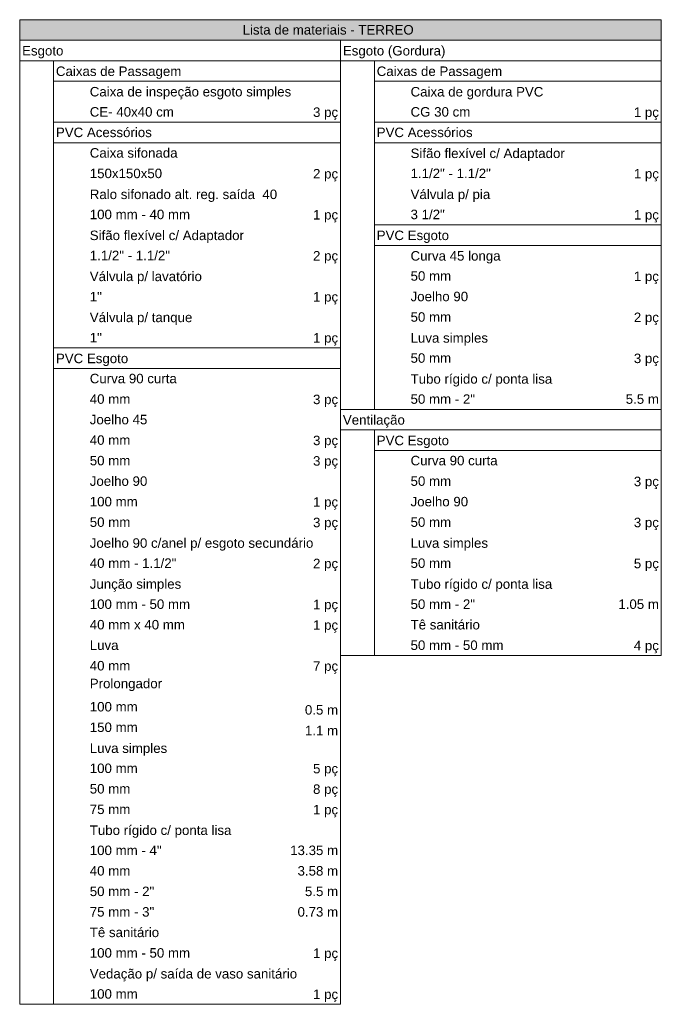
# Model space of a CAD drawing. Header units: millimetres. Extents: x -16331 to -10174, y -4135 to -3584.
# Tile 255 of 256: x -10323 to -10313, y -3963 to -3947. Entities that reach past the tile are written whole.
import ezdxf

# ---------------------------------------------------------------- set-up
doc = ezdxf.new("R2010")
doc.units = ezdxf.units.MM
doc.layers.add('DI-Hachuras Tabelas', color=251, linetype='Continuous', lineweight=0)
doc.layers.add('DI-Tabelas', color=7, linetype='Continuous', lineweight=5)
doc.styles.add('Arial', font='arial.ttf', dxfattribs={"height": 100})

msp = doc.modelspace()

# ---------------------------------------------------------------- hatches: boundary and pattern name
at = {"layer": 'DI-Hachuras Tabelas', "linetype": 'Continuous'}
msp.add_hatch(color=253, dxfattribs=at).paths.add_polyline_path([(-10323.455, -3946.5646), (-10312.6519, -3946.5646), (-10312.6519, -3946.9102), (-10323.455, -3946.9102)])

# ---------------------------------------------------------------- linework, layer by layer
at = {"layer": 'DI-Hachuras Tabelas'}
msp.add_lwpolyline([(-10323.455, -3946.5646), (-10312.6519, -3946.5646), (-10312.6519, -3946.9102), (-10323.455, -3946.9102), (-10323.455, -3946.5646)], dxfattribs=at)
at = {"layer": 'DI-Tabelas'}
for p, q in [((-10323.455, -3946.9102), (-10323.455, -3946.5646)), ((-10323.455, -3946.5646), (-10312.6519, -3946.5646)), ((-10312.6519, -3946.5646), (-10312.6519, -3946.9102)), ((-10312.6519, -3946.9102), (-10323.455, -3946.9102)), ((-10323.455, -3947.2558), (-10323.455, -3946.9102)), ((-10318.0535, -3946.9102), (-10318.0535, -3947.2558)), ((-10318.0535, -3947.2558), (-10318.0535, -3946.9102)), ((-10312.6519, -3946.9102), (-10312.6519, -3947.2558)), ((-10318.0535, -3947.2558), (-10323.455, -3947.2558)), ((-10323.455, -3947.6014), (-10323.455, -3947.2558)), ((-10322.8852, -3947.2558), (-10322.8852, -3947.6014)), ((-10318.0535, -3947.2558), (-10318.0535, -3947.6014)), ((-10312.6519, -3947.2558), (-10318.0535, -3947.2558)), ((-10318.0535, -3947.6014), (-10318.0535, -3947.2558)), ((-10317.4836, -3947.2558), (-10317.4836, -3947.6014)), ((-10312.6519, -3947.2558), (-10312.6519, -3947.6014)), ((-10323.455, -3947.947), (-10323.455, -3947.6014)), ((-10318.0535, -3947.6014), (-10322.8852, -3947.6014)), ((-10322.8852, -3947.6014), (-10322.8852, -3947.947)), ((-10318.0535, -3947.6014), (-10318.0535, -3947.947)), ((-10318.0535, -3947.947), (-10318.0535, -3947.6014)), ((-10312.6519, -3947.6014), (-10317.4836, -3947.6014)), ((-10317.4836, -3947.6014), (-10317.4836, -3947.947)), ((-10312.6519, -3947.6014), (-10312.6519, -3947.947)), ((-10323.455, -3948.2926), (-10323.455, -3947.947)), ((-10322.8852, -3947.947), (-10322.8852, -3948.2926)), ((-10318.0535, -3947.947), (-10318.0535, -3948.2926)), ((-10318.0535, -3948.2926), (-10318.0535, -3947.947)), ((-10317.4836, -3947.947), (-10317.4836, -3948.2926)), ((-10312.6519, -3947.947), (-10312.6519, -3948.2926)), ((-10323.455, -3948.6382), (-10323.455, -3948.2926)), ((-10322.3153, -3948.2926), (-10322.8852, -3948.2926)), ((-10322.8852, -3948.2926), (-10322.8852, -3948.6382)), ((-10320.1185, -3948.2926), (-10322.3153, -3948.2926)), ((-10318.0535, -3948.2926), (-10320.1185, -3948.2926)), ((-10318.0535, -3948.2926), (-10318.0535, -3948.6382)), ((-10318.0535, -3948.6382), (-10318.0535, -3948.2926)), ((-10316.9137, -3948.2926), (-10317.4836, -3948.2926)), ((-10317.4836, -3948.2926), (-10317.4836, -3948.6382)), ((-10314.7169, -3948.2926), (-10316.9137, -3948.2926)), ((-10312.6519, -3948.2926), (-10314.7169, -3948.2926)), ((-10312.6519, -3948.2926), (-10312.6519, -3948.6382)), ((-10323.455, -3948.9838), (-10323.455, -3948.6382)), ((-10318.0535, -3948.6382), (-10322.8852, -3948.6382)), ((-10322.8852, -3948.6382), (-10322.8852, -3948.9838)), ((-10318.0535, -3948.6382), (-10318.0535, -3948.9838)), ((-10318.0535, -3948.9838), (-10318.0535, -3948.6382)), ((-10312.6519, -3948.6382), (-10317.4836, -3948.6382)), ((-10317.4836, -3948.6382), (-10317.4836, -3948.9838)), ((-10312.6519, -3948.6382), (-10312.6519, -3948.9838)), ((-10323.455, -3949.3294), (-10323.455, -3948.9838)), ((-10322.8852, -3948.9838), (-10322.8852, -3949.3294)), ((-10318.0535, -3948.9838), (-10318.0535, -3949.3294)), ((-10318.0535, -3949.3294), (-10318.0535, -3948.9838)), ((-10317.4836, -3948.9838), (-10317.4836, -3949.3294)), ((-10312.6519, -3948.9838), (-10312.6519, -3949.3294)), ((-10323.455, -3949.675), (-10323.455, -3949.3294)), ((-10322.8852, -3949.3294), (-10322.8852, -3949.675)), ((-10318.0535, -3949.3294), (-10318.0535, -3949.675)), ((-10318.0535, -3949.675), (-10318.0535, -3949.3294)), ((-10317.4836, -3949.3294), (-10317.4836, -3949.675)), ((-10312.6519, -3949.3294), (-10312.6519, -3949.675)), ((-10323.455, -3950.0206), (-10323.455, -3949.675)), ((-10322.8852, -3949.675), (-10322.8852, -3950.0206)), ((-10318.0535, -3949.675), (-10318.0535, -3950.0206)), ((-10318.0535, -3950.0206), (-10318.0535, -3949.675)), ((-10317.4836, -3949.675), (-10317.4836, -3950.0206)), ((-10312.6519, -3949.675), (-10312.6519, -3950.0206)), ((-10323.455, -3950.3662), (-10323.455, -3950.0206)), ((-10322.8852, -3950.0206), (-10322.8852, -3950.3662)), ((-10318.0535, -3950.0206), (-10318.0535, -3950.3662)), ((-10318.0535, -3950.3662), (-10318.0535, -3950.0206)), ((-10316.9137, -3950.0206), (-10317.4836, -3950.0206)), ((-10317.4836, -3950.0206), (-10317.4836, -3950.3662)), ((-10314.7169, -3950.0206), (-10316.9137, -3950.0206)), ((-10312.6519, -3950.0206), (-10314.7169, -3950.0206)), ((-10312.6519, -3950.0206), (-10312.6519, -3950.3662)), ((-10323.455, -3950.7118), (-10323.455, -3950.3662)), ((-10322.8852, -3950.3662), (-10322.8852, -3950.7118)), ((-10318.0535, -3950.3662), (-10318.0535, -3950.7118)), ((-10318.0535, -3950.7118), (-10318.0535, -3950.3662)), ((-10312.6519, -3950.3662), (-10317.4836, -3950.3662)), ((-10317.4836, -3950.3662), (-10317.4836, -3950.7118)), ((-10312.6519, -3950.3662), (-10312.6519, -3950.7118)), ((-10323.455, -3951.0574), (-10323.455, -3950.7118)), ((-10322.8852, -3950.7118), (-10322.8852, -3951.0574)), ((-10318.0535, -3950.7118), (-10318.0535, -3951.0574)), ((-10318.0535, -3951.0574), (-10318.0535, -3950.7118)), ((-10317.4836, -3950.7118), (-10317.4836, -3951.0574)), ((-10312.6519, -3950.7118), (-10312.6519, -3951.0574)), ((-10323.455, -3951.403), (-10323.455, -3951.0574)), ((-10322.8852, -3951.0574), (-10322.8852, -3951.403)), ((-10318.0535, -3951.0574), (-10318.0535, -3951.403)), ((-10318.0535, -3951.403), (-10318.0535, -3951.0574)), ((-10317.4836, -3951.0574), (-10317.4836, -3951.403)), ((-10312.6519, -3951.0574), (-10312.6519, -3951.403)), ((-10323.455, -3951.7486), (-10323.455, -3951.403)), ((-10322.8852, -3951.403), (-10322.8852, -3951.7486)), ((-10318.0535, -3951.403), (-10318.0535, -3951.7486)), ((-10318.0535, -3951.7486), (-10318.0535, -3951.403)), ((-10317.4836, -3951.403), (-10317.4836, -3951.7486)), ((-10312.6519, -3951.403), (-10312.6519, -3951.7486)), ((-10323.455, -3952.0942), (-10323.455, -3951.7486)), ((-10322.8852, -3951.7486), (-10322.8852, -3952.0942)), ((-10318.0535, -3951.7486), (-10318.0535, -3952.0942)), ((-10318.0535, -3952.0942), (-10318.0535, -3951.7486)), ((-10317.4836, -3951.7486), (-10317.4836, -3952.0942)), ((-10312.6519, -3951.7486), (-10312.6519, -3952.0942)), ((-10323.455, -3952.4398), (-10323.455, -3952.0942)), ((-10322.3153, -3952.0942), (-10322.8852, -3952.0942)), ((-10322.8852, -3952.0942), (-10322.8852, -3952.4398)), ((-10320.1185, -3952.0942), (-10322.3153, -3952.0942)), ((-10318.0535, -3952.0942), (-10320.1185, -3952.0942)), ((-10318.0535, -3952.0942), (-10318.0535, -3952.4398)), ((-10318.0535, -3952.4398), (-10318.0535, -3952.0942)), ((-10317.4836, -3952.0942), (-10317.4836, -3952.4398)), ((-10312.6519, -3952.0942), (-10312.6519, -3952.4398)), ((-10323.455, -3952.7854), (-10323.455, -3952.4398)), ((-10318.0535, -3952.4398), (-10322.8852, -3952.4398)), ((-10322.8852, -3952.4398), (-10322.8852, -3952.7854)), ((-10318.0535, -3952.4398), (-10318.0535, -3952.7854)), ((-10318.0535, -3952.7854), (-10318.0535, -3952.4398)), ((-10317.4836, -3952.4398), (-10317.4836, -3952.7854)), ((-10312.6519, -3952.4398), (-10312.6519, -3952.7854)), ((-10323.455, -3953.131), (-10323.455, -3952.7854)), ((-10322.8852, -3952.7854), (-10322.8852, -3953.131)), ((-10318.0535, -3952.7854), (-10318.0535, -3953.131)), ((-10318.0535, -3953.131), (-10318.0535, -3952.7854)), ((-10317.4836, -3952.7854), (-10317.4836, -3953.131)), ((-10312.6519, -3952.7854), (-10312.6519, -3953.131)), ((-10323.455, -3953.4766), (-10323.455, -3953.131)), ((-10322.8852, -3953.131), (-10322.8852, -3953.4766)), ((-10318.0535, -3953.131), (-10318.0535, -3953.4766)), ((-10317.4836, -3953.131), (-10318.0535, -3953.131)), ((-10318.0535, -3953.4766), (-10318.0535, -3953.131)), ((-10316.9137, -3953.131), (-10317.4836, -3953.131)), ((-10314.7169, -3953.131), (-10316.9137, -3953.131)), ((-10312.6519, -3953.131), (-10314.7169, -3953.131)), ((-10312.6519, -3953.131), (-10312.6519, -3953.4766)), ((-10323.455, -3953.8222), (-10323.455, -3953.4766)), ((-10322.8852, -3953.4766), (-10322.8852, -3953.8222)), ((-10318.0535, -3953.4766), (-10318.0535, -3953.8222)), ((-10312.6519, -3953.4766), (-10318.0535, -3953.4766)), ((-10318.0535, -3953.8222), (-10318.0535, -3953.4766)), ((-10317.4836, -3953.4766), (-10317.4836, -3953.8222)), ((-10312.6519, -3953.4766), (-10312.6519, -3953.8222)), ((-10323.455, -3954.1678), (-10323.455, -3953.8222)), ((-10322.8852, -3953.8222), (-10322.8852, -3954.1678)), ((-10318.0535, -3953.8222), (-10318.0535, -3954.1678)), ((-10318.0535, -3954.1678), (-10318.0535, -3953.8222)), ((-10312.6519, -3953.8222), (-10317.4836, -3953.8222)), ((-10317.4836, -3953.8222), (-10317.4836, -3954.1678)), ((-10312.6519, -3953.8222), (-10312.6519, -3954.1678)), ((-10323.455, -3954.5134), (-10323.455, -3954.1678)), ((-10322.8852, -3954.1678), (-10322.8852, -3954.5134)), ((-10318.0535, -3954.1678), (-10318.0535, -3954.5134)), ((-10318.0535, -3954.5134), (-10318.0535, -3954.1678)), ((-10317.4836, -3954.1678), (-10317.4836, -3954.5134)), ((-10312.6519, -3954.1678), (-10312.6519, -3954.5134)), ((-10323.455, -3954.859), (-10323.455, -3954.5134)), ((-10322.8852, -3954.5134), (-10322.8852, -3954.859)), ((-10318.0535, -3954.5134), (-10318.0535, -3954.859)), ((-10318.0535, -3954.859), (-10318.0535, -3954.5134)), ((-10317.4836, -3954.5134), (-10317.4836, -3954.859)), ((-10312.6519, -3954.5134), (-10312.6519, -3954.859)), ((-10323.455, -3955.2046), (-10323.455, -3954.859)), ((-10322.8852, -3954.859), (-10322.8852, -3955.2046)), ((-10318.0535, -3954.859), (-10318.0535, -3955.2046)), ((-10318.0535, -3955.2046), (-10318.0535, -3954.859)), ((-10317.4836, -3954.859), (-10317.4836, -3955.2046)), ((-10312.6519, -3954.859), (-10312.6519, -3955.2046)), ((-10323.455, -3955.5502), (-10323.455, -3955.2046)), ((-10322.8852, -3955.2046), (-10322.8852, -3955.5502)), ((-10318.0535, -3955.2046), (-10318.0535, -3955.5502)), ((-10318.0535, -3955.5502), (-10318.0535, -3955.2046)), ((-10317.4836, -3955.2046), (-10317.4836, -3955.5502)), ((-10312.6519, -3955.2046), (-10312.6519, -3955.5502)), ((-10323.455, -3955.8958), (-10323.455, -3955.5502)), ((-10322.8852, -3955.5502), (-10322.8852, -3955.8958)), ((-10318.0535, -3955.5502), (-10318.0535, -3955.8958)), ((-10318.0535, -3955.8958), (-10318.0535, -3955.5502)), ((-10317.4836, -3955.5502), (-10317.4836, -3955.8958)), ((-10312.6519, -3955.5502), (-10312.6519, -3955.8958)), ((-10323.455, -3956.2414), (-10323.455, -3955.8958)), ((-10322.8852, -3955.8958), (-10322.8852, -3956.2414)), ((-10318.0535, -3955.8958), (-10318.0535, -3956.2414)), ((-10318.0535, -3956.2414), (-10318.0535, -3955.8958)), ((-10317.4836, -3955.8958), (-10317.4836, -3956.2414)), ((-10312.6519, -3955.8958), (-10312.6519, -3956.2414)), ((-10323.455, -3956.587), (-10323.455, -3956.2414)), ((-10322.8852, -3956.2414), (-10322.8852, -3956.587)), ((-10318.0535, -3956.2414), (-10318.0535, -3956.587)), ((-10318.0535, -3956.587), (-10318.0535, -3956.2414)), ((-10317.4836, -3956.2414), (-10317.4836, -3956.587)), ((-10312.6519, -3956.2414), (-10312.6519, -3956.587)), ((-10323.455, -3956.9326), (-10323.455, -3956.587)), ((-10322.8852, -3956.587), (-10322.8852, -3956.9326)), ((-10318.0535, -3956.587), (-10318.0535, -3956.9326)), ((-10318.0535, -3956.9326), (-10318.0535, -3956.587)), ((-10317.4836, -3956.587), (-10317.4836, -3956.9326)), ((-10312.6519, -3956.587), (-10312.6519, -3956.9326)), ((-10323.455, -3957.2782), (-10323.455, -3956.9326)), ((-10322.8852, -3956.9326), (-10322.8852, -3957.2782)), ((-10318.0535, -3956.9326), (-10318.0535, -3957.2782)), ((-10318.0535, -3957.2782), (-10318.0535, -3956.9326)), ((-10317.4836, -3956.9326), (-10317.4836, -3957.2782)), ((-10312.6519, -3956.9326), (-10312.6519, -3957.2782)), ((-10323.455, -3957.6238), (-10323.455, -3957.2782)), ((-10322.8852, -3957.2782), (-10322.8852, -3957.6238)), ((-10318.0535, -3957.2782), (-10318.0535, -3957.6238)), ((-10317.4836, -3957.2782), (-10318.0535, -3957.2782)), ((-10316.9137, -3957.2782), (-10317.4836, -3957.2782)), ((-10314.7169, -3957.2782), (-10316.9137, -3957.2782)), ((-10312.6519, -3957.2782), (-10314.7169, -3957.2782)), ((-10323.455, -3957.9694), (-10323.455, -3957.6238)), ((-10322.8852, -3957.6238), (-10322.8852, -3957.9694)), ((-10318.0535, -3957.9694), (-10318.0535, -3957.6238)), ((-10323.455, -3958.315), (-10323.455, -3957.9694)), ((-10322.8852, -3957.9694), (-10322.8852, -3958.315)), ((-10318.0535, -3957.9694), (-10318.0535, -3958.315)), ((-10323.455, -3958.6606), (-10323.455, -3958.315)), ((-10322.8852, -3958.315), (-10322.8852, -3958.6606)), ((-10318.0535, -3958.315), (-10318.0535, -3958.6606)), ((-10323.455, -3959.0062), (-10323.455, -3958.6606)), ((-10322.8852, -3958.6606), (-10322.8852, -3959.0062)), ((-10318.0535, -3958.6606), (-10318.0535, -3959.0062)), ((-10323.455, -3959.3518), (-10323.455, -3959.0062)), ((-10322.8852, -3959.0062), (-10322.8852, -3959.3518)), ((-10318.0535, -3959.0062), (-10318.0535, -3959.3518)), ((-10323.455, -3959.6974), (-10323.455, -3959.3518)), ((-10322.8852, -3959.3518), (-10322.8852, -3959.6974)), ((-10318.0535, -3959.3518), (-10318.0535, -3959.6974)), ((-10323.455, -3960.043), (-10323.455, -3959.6974)), ((-10322.8852, -3959.6974), (-10322.8852, -3960.043)), ((-10318.0535, -3959.6974), (-10318.0535, -3960.043)), ((-10323.455, -3960.3886), (-10323.455, -3960.043)), ((-10322.8852, -3960.043), (-10322.8852, -3960.3886)), ((-10318.0535, -3960.043), (-10318.0535, -3960.3886)), ((-10323.455, -3960.7342), (-10323.455, -3960.3886)), ((-10322.8852, -3960.3886), (-10322.8852, -3960.7342)), ((-10318.0535, -3960.3886), (-10318.0535, -3960.7342)), ((-10323.455, -3961.0798), (-10323.455, -3960.7342)), ((-10322.8852, -3960.7342), (-10322.8852, -3961.0798)), ((-10318.0535, -3960.7342), (-10318.0535, -3961.0798)), ((-10323.455, -3961.4254), (-10323.455, -3961.0798)), ((-10322.8852, -3961.0798), (-10322.8852, -3961.4254)), ((-10318.0535, -3961.0798), (-10318.0535, -3961.4254)), ((-10323.455, -3961.771), (-10323.455, -3961.4254)), ((-10322.8852, -3961.4254), (-10322.8852, -3961.771)), ((-10318.0535, -3961.4254), (-10318.0535, -3961.771)), ((-10323.455, -3962.1166), (-10323.455, -3961.771)), ((-10322.8852, -3961.771), (-10322.8852, -3962.1166)), ((-10318.0535, -3961.771), (-10318.0535, -3962.1166)), ((-10323.455, -3962.4622), (-10323.455, -3962.1166)), ((-10322.8852, -3962.1166), (-10322.8852, -3962.4622)), ((-10318.0535, -3962.1166), (-10318.0535, -3962.4622)), ((-10323.455, -3962.8078), (-10323.455, -3962.4622)), ((-10322.8852, -3962.4622), (-10322.8852, -3962.8078)), ((-10318.0535, -3962.4622), (-10318.0535, -3962.8078)), ((-10323.455, -3963.1534), (-10323.455, -3962.8078)), ((-10322.8852, -3962.8078), (-10322.8852, -3963.1534)), ((-10318.0535, -3962.8078), (-10318.0535, -3963.1534)), ((-10322.8852, -3963.1534), (-10323.455, -3963.1534)), ((-10322.3153, -3963.1534), (-10322.8852, -3963.1534)), ((-10320.1185, -3963.1534), (-10322.3153, -3963.1534)), ((-10318.0535, -3963.1534), (-10320.1185, -3963.1534))]:
    msp.add_line(p, q, dxfattribs=at)

# ---------------------------------------------------------------- texts
at = {"layer": 'DI-Tabelas', "char_height": 0.16, "line_spacing_factor": 0.6, "style": 'Arial'}
for s, insert, width, attachment_point in [('Lista de materiais - TERREO', (-10318.2617, -3946.8174), 5.763171, 8), ('Esgoto', (-10323.415, -3947.2158), 1.391707, 7), ('Esgoto (Gordura)', (-10318.0135, -3947.2158), 3.452927, 7), ('Caixas de Passagem', (-10322.8452, -3947.5614), 4.224146, 7), ('Caixas de Passagem', (-10317.4436, -3947.5614), 4.224146, 7), ('Caixa de inspeção esgoto simples', (-10322.2753, -3947.907), 6.783171, 7), ('Caixa de gordura PVC', (-10316.8737, -3947.907), 4.472195, 7), ('CE- 40x40 cm', (-10322.2753, -3948.1998), 2.832195, 7), ('3 pç', (-10318.0935, -3948.2526), 0.844878, 9), ('CG 30 cm', (-10316.8737, -3948.1998), 2.012195, 7), ('1 pç', (-10312.6919, -3948.2526), 0.844878, 9), ('PVC Acessórios', (-10322.8452, -3948.5454), 3.230244, 7), ('PVC Acessórios', (-10317.4436, -3948.5454), 3.230244, 7), ('Caixa sifonada', (-10322.2753, -3948.891), 2.956829, 7), ('Sifão flexível c/ Adaptador', (-10316.8737, -3948.9438), 5.192683, 7), ('150x150x50', (-10322.2753, -3949.2366), 2.43561, 7), ('2 pç', (-10318.0935, -3949.2894), 0.844878, 9), ('1.1/2" - 1.1/2"', (-10316.8737, -3949.2366), 2.702439, 7), ('1 pç', (-10312.6919, -3949.2894), 0.844878, 9), ('Ralo sifonado alt. reg. saída  40', (-10322.2753, -3949.635), 6.310488, 7), ('Válvula p/ pia', (-10316.8737, -3949.635), 2.683415, 7), ('100 mm - 40 mm', (-10322.2753, -3949.9278), 3.377805, 7), ('1 pç', (-10318.0935, -3949.9806), 0.844878, 9), ('3 1/2"', (-10316.8737, -3949.9278), 1.091114, 7), ('1 pç', (-10312.6919, -3949.9806), 0.844878, 9), ('Sifão flexível c/ Adaptador', (-10322.2753, -3950.3262), 5.192683, 7), ('PVC Esgoto', (-10317.4436, -3950.3262), 2.435366, 7), ('1.1/2" - 1.1/2"', (-10322.2753, -3950.619), 2.702439, 7), ('Curva 45 longa', (-10316.8737, -3950.6718), 3.03122, 7), ('2 pç', (-10318.0935, -3950.6718), 0.844878, 9), ('Válvula p/ lavatório', (-10322.2753, -3951.0174), 5.64, 7), ('50 mm', (-10316.8737, -3950.9646), 1.366098, 7), ('1 pç', (-10312.6919, -3951.0174), 0.844878, 9), ('1"', (-10322.2753, -3951.3102), 0.407317, 7), ('Joelho 90', (-10316.8737, -3951.3102), 1.938293, 7), ('1 pç', (-10318.0935, -3951.363), 0.844878, 9), ('50 mm', (-10316.8737, -3951.6558), 1.366098, 7), ('Válvula p/ tanque', (-10322.2753, -3951.7086), 3.453902, 7), ('2 pç', (-10312.6919, -3951.7086), 0.844878, 9), ('1"', (-10322.2753, -3952.0014), 1.152683, 7), ('1 pç', (-10318.0935, -3952.0542), 0.844878, 9), ('Luva simples', (-10316.8737, -3952.0542), 2.60878, 7), ('PVC Esgoto', (-10322.8452, -3952.3998), 2.435366, 7), ('50 mm', (-10316.8737, -3952.347), 1.366098, 7), ('3 pç', (-10312.6919, -3952.3998), 0.844878, 9), ('Curva 90 curta', (-10322.2753, -3952.6926), 2.931463, 7), ('Tubo rígido c/ ponta lisa', (-10316.8737, -3952.7454), 4.77, 7), ('40 mm', (-10322.2753, -3953.0382), 1.366098, 7), ('3 pç', (-10318.0935, -3953.091), 0.844878, 9), ('50 mm - 2"', (-10316.8737, -3953.0382), 2.170488, 7), ('5.5 m', (-10312.6919, -3953.0382), 1.117805, 9), ('Joelho 45', (-10322.2753, -3953.3838), 1.938293, 7), ('Ventilação', (-10318.0135, -3953.4366), 2.087317, 7), ('40 mm', (-10322.2753, -3953.7294), 1.366098, 7), ('3 pç', (-10318.0935, -3953.7822), 0.844878, 9), ('PVC Esgoto', (-10317.4436, -3953.7822), 2.435366, 7), ('50 mm', (-10322.2753, -3954.075), 1.366098, 7), ('3 pç', (-10318.0935, -3954.1278), 0.844878, 9), ('Curva 90 curta', (-10316.8737, -3954.075), 2.931463, 7), ('Joelho 90', (-10322.2753, -3954.4206), 1.938293, 7), ('50 mm', (-10316.8737, -3954.4206), 1.366098, 7), ('3 pç', (-10312.6919, -3954.4734), 0.844878, 9), ('100 mm', (-10322.2753, -3954.7662), 1.614634, 7), ('Joelho 90', (-10316.8737, -3954.7662), 1.938293, 7), ('1 pç', (-10318.0935, -3954.819), 0.844878, 9), ('50 mm', (-10322.2753, -3955.1118), 1.366098, 7), ('50 mm', (-10316.8737, -3955.1118), 1.366098, 7), ('3 pç', (-10318.0935, -3955.1646), 0.844878, 9), ('3 pç', (-10312.6919, -3955.1646), 0.844878, 9), ('Joelho 90 c/anel p/ esgoto secundário', (-10322.2753, -3955.5102), 7.52878, 7), ('Luva simples', (-10316.8737, -3955.5102), 2.60878, 7), ('40 mm - 1.1/2"', (-10322.2753, -3955.803), 2.915854, 7), ('50 mm', (-10316.8737, -3955.803), 1.366098, 7), ('2 pç', (-10318.0935, -3955.8558), 0.844878, 9), ('5 pç', (-10312.6919, -3955.8558), 0.844878, 9), ('Junção simples', (-10322.2753, -3956.2014), 3.080976, 7), ('Tubo rígido c/ ponta lisa', (-10316.8737, -3956.2014), 4.77, 7), ('100 mm - 50 mm', (-10322.2753, -3956.4942), 3.377805, 7), ('1 pç', (-10318.0935, -3956.547), 0.844878, 9), ('50 mm - 2"', (-10316.8737, -3956.4942), 2.170488, 7), ('1.05 m', (-10312.6919, -3956.4942), 1.366341, 9), ('40 mm x 40 mm', (-10322.2753, -3956.8398), 3.204146, 7), ('1 pç', (-10318.0935, -3956.8926), 0.844878, 9), ('Tê sanitário', (-10316.8737, -3956.8398), 2.335122, 7), ('Luva', (-10322.2753, -3957.1854), 0.969268, 7), ('50 mm - 50 mm', (-10316.8737, -3957.1854), 3.129268, 7), ('4 pç', (-10312.6919, -3957.2382), 0.844878, 9), ('40 mm', (-10322.2753, -3957.531), 1.366098, 7), ('7 pç', (-10318.0935, -3957.5838), 0.844878, 9), ('Prolongador', (-10322.2753, -3957.8766), 0.969268, 7), ('100 mm', (-10322.2753, -3958.2222), 1.366098, 7), ('0.5 m', (-10318.0935, -3958.275), 0.844878, 9), ('150 mm', (-10322.2753, -3958.5678), 1.366098, 7), ('1.1 m', (-10318.0935, -3958.6206), 0.844878, 9), ('Luva simples', (-10322.2753, -3958.9662), 2.60878, 7), ('100 mm', (-10322.2753, -3959.259), 1.614634, 7), ('5 pç', (-10318.0935, -3959.3118), 0.844878, 9), ('50 mm', (-10322.2753, -3959.6046), 1.366098, 7), ('8 pç', (-10318.0935, -3959.6574), 0.844878, 9), ('75 mm', (-10322.2753, -3959.9502), 1.366098, 7), ('1 pç', (-10318.0935, -3960.003), 0.844878, 9), ('Tubo rígido c/ ponta lisa', (-10322.2753, -3960.3486), 4.77, 7), ('100 mm - 4"', (-10322.2753, -3960.6414), 2.419024, 7), ('13.35 m', (-10318.0935, -3960.6414), 1.614878, 9), ('40 mm', (-10322.2753, -3960.987), 1.366098, 7), ('3.58 m', (-10318.0935, -3960.987), 1.366341, 9), ('50 mm - 2"', (-10322.2753, -3961.3326), 2.170488, 7), ('5.5 m', (-10318.0935, -3961.3326), 1.117805, 9), ('75 mm - 3"', (-10322.2753, -3961.6782), 2.170488, 7), ('0.73 m', (-10318.0935, -3961.6782), 1.366341, 9), ('Tê sanitário', (-10322.2753, -3962.0238), 2.335122, 7), ('100 mm - 50 mm', (-10322.2753, -3962.3694), 3.377805, 7), ('1 pç', (-10318.0935, -3962.4222), 0.844878, 9), ('Vedação p/ saída de vaso sanitário', (-10322.2753, -3962.7678), 6.982195, 7), ('100 mm', (-10322.2753, -3963.0606), 1.614634, 7), ('1 pç', (-10318.0935, -3963.1134), 0.844878, 9)]:
    msp.add_mtext(s, dxfattribs=dict(at, insert=insert, width=width, attachment_point=attachment_point))

doc.saveas('drawing.dxf')
